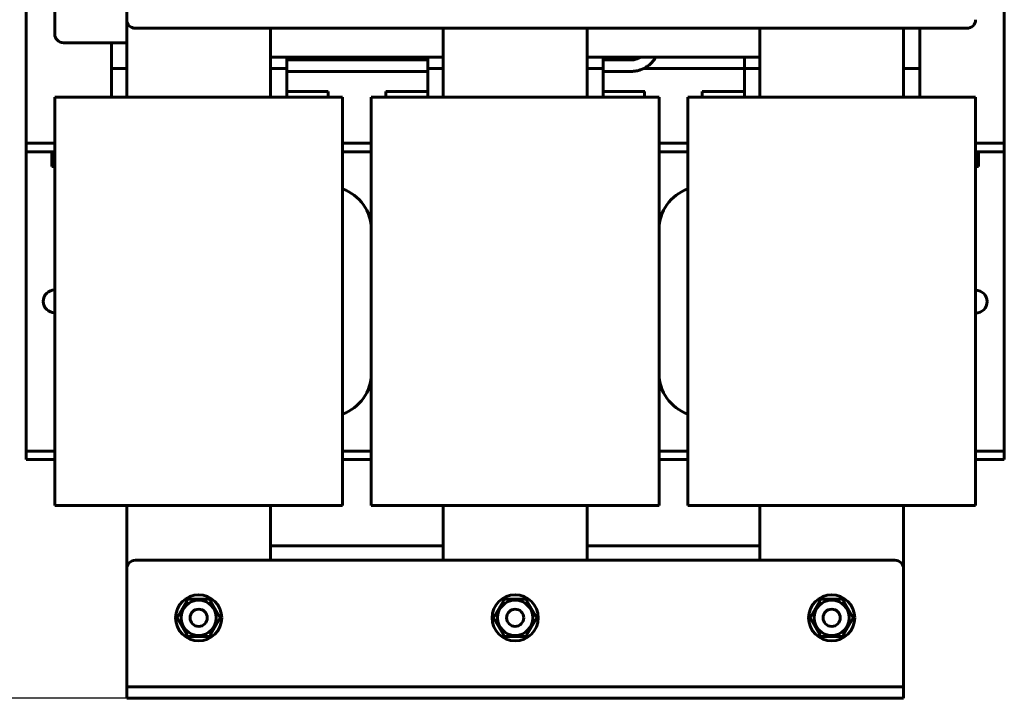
# Model space of a CAD drawing. Header units: millimetres. Extents: x 0 to 420, y 0 to 594.
# Tile 3 of 9: x 141 to 312, y 125 to 243. Entities that reach past the tile are written whole.
import ezdxf

# ---------------------------------------------------------------- set-up
doc = ezdxf.new("R2010")
doc.units = ezdxf.units.MM
doc.linetypes.add('K5LT_BASIC', pattern=[0])
doc.linetypes.add('K5LT_THIN', pattern=[0])
doc.layers.add('Системный слой', color=7, linetype='Continuous')
doc.styles.add('KDIMTEXTSTYLE', font='GOST_AU.SHX', dxfattribs={"width": 0.96, "oblique": 15, "height": 5})
doc.dimstyles.new('KDIMSTYLE (0.50)', dxfattribs={"dimtxt": 5, "dimasz": 1, "dimexe": 2, "dimexo": 0, "dimgap": 1, "dimtad": 1, "dimlfac": 2, "dimtxsty": 'KDIMTEXTSTYLE', "dimsah": 1, "dimcen": 0, "dimdle": 1, "dimadec": 0, "dimazin": 0, "dimtfac": 0.667, "dimtmove": 0, "dimatfit": 3, "dimfxl": 1, "dimtvp": 1, "dimtolj": 1, "dimtzin": 0, "dimarcsym": 0})

# ---------------------------------------------------------------- blocks, each defined once
blk = doc.blocks.new('U1')
at = {"layer": 'Системный слой', "color": 150, "linetype": 'K5LT_BASIC', "lineweight": 60, "true_color": 0x0080ff}
for p, q in [((280.54, 281.58), (278.21, 281.58)), ((286.1, 281.58), (280.54, 281.58)), ((288.88, 281.58), (286.1, 281.58)), ((290.29, 281.58), (288.88, 281.58)), ((291.03, 281.58), (290.29, 281.58)), ((291.39, 281.58), (291.03, 281.58)), ((291.57, 281.58), (291.39, 281.58)), ((291.66, 281.58), (291.57, 281.58)), ((291.71, 281.58), (291.66, 281.58)), ((291.73, 281.58), (291.71, 281.58)), ((291.74, 281.58), (291.73, 281.58)), ((291.75, 281.58), (291.74, 281.58)), ((291.74, 281.58), (291.74, 281.58)), ((291.76, 281.58), (291.75, 281.58)), ((291.78, 281.58), (291.76, 281.58)), ((291.79, 281.58), (291.78, 281.58)), ((291.8, 281.58), (291.79, 281.58)), ((291.79, 281.58), (291.79, 281.58)), ((291.81, 281.58), (291.8, 281.58)), ((291.82, 281.58), (291.81, 281.58)), ((291.83, 281.58), (291.82, 281.58)), ((291.84, 281.58), (291.83, 281.58)), ((291.83, 281.58), (291.83, 281.58)), ((291.83, 281.58), (291.83, 281.58)), ((291.85, 281.58), (291.84, 281.58)), ((291.84, 281.58), (291.84, 281.58)), ((291.86, 281.58), (291.85, 281.58)), ((291.85, 281.58), (291.85, 281.58)), ((291.87, 281.58), (291.86, 281.58)), ((291.9, 281.58), (291.87, 281.58)), ((291.91, 281.58), (291.9, 281.58)), ((291.92, 281.58), (291.91, 281.58)), ((292.03, 281.58), (291.92, 281.58)), ((291.92, 281.58), (291.92, 281.58)), ((292.1, 281.58), (292.03, 281.58)), ((292.13, 281.58), (292.1, 281.58)), ((292.15, 281.58), (292.13, 281.58)), ((292.16, 281.58), (292.15, 281.58)), ((292.15, 281.58), (292.15, 281.58)), ((292.22, 281.58), (292.16, 281.58)), ((292.26, 281.58), (292.22, 281.58)), ((292.27, 281.58), (292.26, 281.58)), ((292.35, 281.58), (292.27, 281.58)), ((292.39, 281.58), (292.35, 281.58)), ((292.42, 281.58), (292.39, 281.58)), ((292.48, 281.58), (292.42, 281.58)), ((292.52, 281.58), (292.48, 281.58)), ((292.54, 281.58), (292.52, 281.58)), ((292.55, 281.58), (292.54, 281.58)), ((292.56, 281.58), (292.55, 281.58)), ((292.65, 281.58), (292.56, 281.58)), ((292.72, 281.58), (292.65, 281.58)), ((292.76, 281.58), (292.72, 281.58)), ((292.78, 281.58), (292.76, 281.58)), ((292.79, 281.58), (292.78, 281.58)), ((292.81, 281.58), (292.79, 281.58)), ((292.79, 281.58), (292.79, 281.58)), ((292.92, 281.58), (292.81, 281.58)), ((292.97, 281.58), (292.92, 281.58)), ((292.99, 281.58), (292.97, 281.58)), ((293.01, 281.58), (292.99, 281.58)), ((293.03, 281.58), (293.01, 281.58)), ((293.01, 281.58), (293.01, 281.58)), ((293.16, 281.57), (293.03, 281.58)), ((293.27, 281.57), (293.16, 281.57)), ((293.37, 281.56), (293.27, 281.57)), ((293.41, 281.55), (293.37, 281.56)), ((293.44, 281.55), (293.41, 281.55)), ((293.45, 281.55), (293.44, 281.55)), ((293.77, 281.5), (293.45, 281.55)), ((293.93, 281.47), (293.77, 281.5)), ((294, 281.46), (293.93, 281.47)), ((294.04, 281.45), (294, 281.46)), ((294.06, 281.44), (294.04, 281.45)), ((294.07, 281.44), (294.06, 281.44)), ((294.16, 281.42), (294.07, 281.44)), ((294.29, 281.39), (294.16, 281.42)), ((294.35, 281.37), (294.29, 281.39)), ((294.38, 281.36), (294.35, 281.37)), ((294.4, 281.35), (294.38, 281.36)), ((294.52, 281.31), (294.4, 281.35)), ((294.4, 281.35), (294.4, 281.35)), ((294.68, 281.25), (294.52, 281.31)), ((294.76, 281.22), (294.68, 281.25)), ((294.8, 281.2), (294.76, 281.22)), ((294.82, 281.2), (294.8, 281.2)), ((294.82, 281.19), (294.82, 281.2)), ((295.02, 281.1), (294.82, 281.19)), ((295.19, 281.01), (295.02, 281.1)), ((295.27, 280.96), (295.19, 281.01)), ((295.31, 280.94), (295.27, 280.96)), ((295.33, 280.93), (295.31, 280.94)), ((295.34, 280.92), (295.33, 280.93)), ((295.53, 280.8), (295.34, 280.92)), ((295.68, 280.69), (295.53, 280.8)), ((295.76, 280.63), (295.68, 280.69)), ((295.8, 280.61), (295.76, 280.63)), ((295.81, 280.59), (295.8, 280.61)), ((295.82, 280.58), (295.81, 280.59)), ((295.98, 280.45), (295.82, 280.58)), ((296.12, 280.32), (295.98, 280.45)), ((296.19, 280.26), (296.12, 280.32)), ((296.22, 280.22), (296.19, 280.26)), ((296.24, 280.2), (296.22, 280.22)), ((296.25, 280.2), (296.24, 280.2)), ((296.39, 280.04), (296.25, 280.2)), ((296.52, 279.89), (296.39, 280.04)), ((296.58, 279.81), (296.52, 279.89)), ((296.6, 279.77), (296.58, 279.81)), ((296.62, 279.76), (296.6, 279.77)), ((296.63, 279.75), (296.62, 279.76)), ((296.77, 279.54), (296.63, 279.75)), ((296.86, 279.4), (296.77, 279.54)), ((296.9, 279.32), (296.86, 279.4)), ((296.92, 279.29), (296.9, 279.32)), ((296.93, 279.27), (296.92, 279.29)), ((296.94, 279.26), (296.93, 279.27)), ((297, 279.14), (296.94, 279.26)), ((297.07, 278.99), (297, 279.14)), ((297.11, 278.92), (297.07, 278.99)), ((297.12, 278.89), (297.11, 278.92)), ((297.13, 278.87), (297.12, 278.89)), ((297.14, 278.86), (297.13, 278.87)), ((297.21, 278.66), (297.14, 278.86)), ((297.27, 278.51), (297.21, 278.66)), ((297.29, 278.43), (297.27, 278.51)), ((297.31, 278.39), (297.29, 278.43)), ((297.31, 278.37), (297.31, 278.39)), ((297.31, 278.36), (297.31, 278.37)), ((297.37, 278.14), (297.31, 278.36)), ((297.4, 277.99), (297.37, 278.14)), ((297.42, 277.92), (297.4, 277.99)), ((297.43, 277.88), (297.42, 277.92)), ((297.43, 277.86), (297.43, 277.88)), ((297.43, 277.85), (297.43, 277.86)), ((297.46, 277.67), (297.43, 277.85)), ((297.47, 277.56), (297.46, 277.67)), ((297.48, 277.5), (297.47, 277.56)), ((297.48, 277.47), (297.48, 277.5)), ((297.48, 277.46), (297.48, 277.47)), ((297.48, 277.45), (297.48, 277.46)), ((297.49, 277.36), (297.48, 277.45)), ((297.5, 277.26), (297.49, 277.36)), ((297.5, 277.22), (297.5, 277.26)), ((297.5, 277.19), (297.5, 277.22)), ((297.5, 277.18), (297.5, 277.19)), ((297.5, 277.12), (297.5, 277.18)), ((297.5, 277.18), (297.5, 277.18)), ((297.5, 277.01), (297.5, 277.12)), ((297.5, 276.95), (297.5, 277.01)), ((297.5, 276.93), (297.5, 276.95)), ((297.5, 276.92), (297.5, 276.93)), ((297.5, 276.91), (297.5, 276.92)), ((297.5, 276.81), (297.5, 276.91)), ((297.5, 276.68), (297.5, 276.81)), ((297.5, 276.62), (297.5, 276.68)), ((297.5, 276.59), (297.5, 276.62)), ((297.5, 276.57), (297.5, 276.59)), ((297.5, 276.56), (297.5, 276.57)), ((297.5, 276.47), (297.5, 276.56)), ((297.5, 276.56), (297.5, 276.56)), ((297.5, 276.34), (297.5, 276.47)), ((297.5, 276.25), (297.5, 276.34)), ((297.5, 276.2), (297.5, 276.25)), ((297.5, 276.18), (297.5, 276.2)), ((297.5, 276.16), (297.5, 276.18)), ((297.5, 276.05), (297.5, 276.16)), ((297.5, 276.16), (297.5, 276.16)), ((297.5, 276), (297.5, 276.05)), ((297.5, 275.97), (297.5, 276)), ((297.5, 275.96), (297.5, 275.97)), ((297.5, 275.95), (297.5, 275.96)), ((297.5, 275.92), (297.5, 275.95)), ((297.5, 275.95), (297.5, 275.95)), ((297.5, 275.88), (297.5, 275.92)), ((297.5, 275.86), (297.5, 275.88)), ((297.5, 275.85), (297.5, 275.86)), ((297.5, 275.84), (297.5, 275.85)), ((297.5, 275.82), (297.5, 275.84)), ((297.5, 275.84), (297.5, 275.84)), ((297.5, 275.8), (297.5, 275.82)), ((297.5, 275.79), (297.5, 275.8)), ((297.5, 275.78), (297.5, 275.79)), ((297.5, 275.79), (297.5, 275.79)), ((297.5, 275.77), (297.5, 275.78)), ((297.5, 275.76), (297.5, 275.77)), ((297.5, 275.74), (297.5, 275.76)), ((297.5, 275.76), (297.5, 275.76)), ((297.5, 275.76), (297.5, 275.76)), ((297.5, 275.73), (297.5, 275.74)), ((297.5, 275.71), (297.5, 275.73)), ((297.5, 275.05), (297.5, 275.71)), ((297.5, 263.88), (297.5, 275.05)), ((297.5, 249.29), (297.5, 255.97)), ((297.5, 234.38), (297.5, 241.38))]:
    blk.add_line(p, q, dxfattribs=at)
blk = doc.blocks.new('U2')
at = {"layer": 'Системный слой', "color": 150, "linetype": 'K5LT_BASIC', "lineweight": 60, "true_color": 0x0080ff}
for p, q in [((239.71, 229.38), (239.71, 241.38)), ((239.71, 148.88), (239.71, 158.38))]:
    blk.add_line(p, q, dxfattribs=at)
blk = doc.blocks.new('U3')
at = {"layer": 'Системный слой', "color": 150, "linetype": 'K5LT_BASIC', "lineweight": 60, "true_color": 0x0080ff}
for p, q in [((214.71, 241.38), (214.71, 229.38)), ((214.71, 158.38), (214.71, 148.88))]:
    blk.add_line(p, q, dxfattribs=at)
blk = doc.blocks.new('U4')
at = {"layer": 'Системный слой', "color": 150, "linetype": 'K5LT_BASIC', "lineweight": 60, "true_color": 0x0080ff}
for p, q in [((184.71, 229.38), (184.71, 241.38)), ((184.71, 148.88), (184.71, 158.38))]:
    blk.add_line(p, q, dxfattribs=at)
blk = doc.blocks.new('U5')
at = {"layer": 'Системный слой', "color": 150, "linetype": 'K5LT_BASIC', "lineweight": 60, "true_color": 0x0080ff}
for p, q in [((159.71, 242.88), (159.71, 229.38)), ((159.71, 158.38), (159.71, 147.38))]:
    blk.add_line(p, q, dxfattribs=at)
blk = doc.blocks.new('U6')
at = {"layer": 'Системный слой', "color": 150, "linetype": 'K5LT_BASIC', "lineweight": 60, "true_color": 0x0080ff}
for p, q in [((158.7, 280.56), (158.77, 280.62)), ((158.77, 280.62), (158.92, 280.73)), ((158.92, 280.73), (159.1, 280.85)), ((159.1, 280.85), (159.11, 280.86)), ((159.11, 280.86), (159.13, 280.87)), ((159.13, 280.87), (159.17, 280.9)), ((159.17, 280.9), (159.25, 280.95)), ((159.25, 280.95), (159.42, 281.04)), ((159.42, 281.04), (159.61, 281.14)), ((159.61, 281.14), (159.62, 281.14)), ((159.62, 281.14), (159.64, 281.15)), ((159.64, 281.15), (159.68, 281.17)), ((159.68, 281.17), (159.76, 281.21)), ((159.76, 281.21), (159.92, 281.27)), ((159.92, 281.27), (160.06, 281.32)), ((160.06, 281.32), (160.07, 281.33)), ((160.07, 281.33), (160.09, 281.33)), ((160.09, 281.33), (160.12, 281.34)), ((160.12, 281.34), (160.18, 281.36)), ((160.18, 281.36), (160.3, 281.4)), ((160.3, 281.4), (160.32, 281.4)), ((160.32, 281.4), (160.33, 281.4)), ((160.33, 281.4), (160.35, 281.41)), ((160.35, 281.41), (160.38, 281.42)), ((160.38, 281.42), (160.44, 281.43)), ((160.44, 281.43), (160.56, 281.46)), ((160.56, 281.46), (160.71, 281.49)), ((160.71, 281.49), (160.81, 281.51)), ((160.81, 281.51), (160.82, 281.51)), ((160.82, 281.51), (160.85, 281.51)), ((160.85, 281.51), (160.89, 281.52)), ((160.89, 281.52), (160.97, 281.53)), ((160.97, 281.53), (161.15, 281.55)), ((161.15, 281.55), (161.37, 281.57)), ((161.37, 281.57), (161.37, 281.57)), ((161.37, 281.57), (161.39, 281.57)), ((161.39, 281.57), (161.43, 281.57)), ((161.43, 281.57), (161.49, 281.57)), ((161.49, 281.57), (161.53, 281.58)), ((161.53, 281.58), (161.56, 281.58)), ((161.56, 281.58), (161.59, 281.58)), ((161.59, 281.58), (161.64, 281.58)), ((161.64, 281.58), (161.65, 281.58)), ((161.65, 281.58), (161.66, 281.58)), ((161.66, 281.58), (161.68, 281.58)), ((161.68, 281.58), (161.73, 281.58)), ((161.73, 281.58), (161.82, 281.58)), ((161.82, 281.58), (161.83, 281.58)), ((161.83, 281.58), (161.84, 281.58)), ((161.84, 281.58), (161.86, 281.58)), ((161.86, 281.58), (161.9, 281.58)), ((161.9, 281.58), (161.99, 281.58)), ((161.99, 281.58), (162.01, 281.58)), ((162.01, 281.58), (162.01, 281.58)), ((162.01, 281.58), (162.02, 281.58)), ((162.02, 281.58), (162.05, 281.58)), ((162.05, 281.58), (162.09, 281.58)), ((162.09, 281.58), (162.13, 281.58)), ((162.13, 281.58), (162.15, 281.58)), ((162.15, 281.58), (162.16, 281.58)), ((162.16, 281.58), (162.19, 281.58)), ((162.19, 281.58), (162.2, 281.58)), ((162.2, 281.58), (162.22, 281.58)), ((162.22, 281.58), (162.25, 281.58)), ((162.25, 281.58), (162.26, 281.58)), ((162.26, 281.58), (162.26, 281.58)), ((162.26, 281.58), (162.27, 281.58)), ((162.27, 281.58), (162.29, 281.58)), ((162.29, 281.58), (162.34, 281.58)), ((162.34, 281.58), (162.34, 281.58)), ((162.34, 281.58), (162.35, 281.58)), ((162.35, 281.58), (162.36, 281.58)), ((162.36, 281.58), (162.39, 281.58)), ((162.39, 281.58), (162.42, 281.58)), ((162.42, 281.58), (162.43, 281.58)), ((162.43, 281.58), (162.44, 281.58)), ((162.44, 281.58), (162.45, 281.58)), ((162.45, 281.58), (162.45, 281.58)), ((162.45, 281.58), (162.46, 281.58)), ((162.46, 281.58), (162.47, 281.58)), ((162.47, 281.58), (162.48, 281.58)), ((162.48, 281.58), (162.49, 281.58)), ((162.49, 281.58), (162.51, 281.58)), ((162.51, 281.58), (162.51, 281.58)), ((162.51, 281.58), (162.52, 281.58)), ((162.52, 281.58), (162.53, 281.58)), ((162.53, 281.58), (162.55, 281.58)), ((162.55, 281.58), (162.59, 281.58)), ((162.59, 281.58), (162.6, 281.58)), ((162.6, 281.58), (162.61, 281.58)), ((162.61, 281.58), (162.62, 281.58)), ((162.62, 281.58), (162.64, 281.58)), ((162.64, 281.58), (162.68, 281.58)), ((162.68, 281.58), (162.77, 281.58)), ((162.77, 281.58), (162.94, 281.58)), ((162.94, 281.58), (163.29, 281.58)), ((163.29, 281.58), (163.98, 281.58)), ((163.98, 281.58), (165.36, 281.58)), ((165.36, 281.58), (168.09, 281.58)), ((168.09, 281.58), (173.56, 281.58)), ((173.56, 281.58), (184.49, 281.58)), ((184.49, 281.58), (206.37, 281.58)), ((206.37, 281.58), (213.21, 281.58)), ((157.41, 278.85), (157.43, 278.91)), ((157.43, 278.91), (157.49, 279.02)), ((157.49, 279.02), (157.56, 279.17)), ((157.56, 279.17), (157.57, 279.17)), ((157.57, 279.19), (157.59, 279.23)), ((157.57, 279.17), (157.57, 279.19)), ((157.59, 279.23), (157.63, 279.3)), ((157.63, 279.3), (157.71, 279.43)), ((157.71, 279.43), (157.85, 279.64)), ((157.85, 279.64), (157.86, 279.65)), ((157.86, 279.65), (157.87, 279.67)), ((157.87, 279.67), (157.9, 279.71)), ((157.9, 279.71), (157.95, 279.78)), ((157.95, 279.78), (158.07, 279.93)), ((158.07, 279.93), (158.22, 280.1)), ((158.22, 280.11), (158.24, 280.13)), ((158.22, 280.1), (158.22, 280.11)), ((158.24, 280.13), (158.27, 280.16)), ((158.27, 280.16), (158.34, 280.23)), ((158.34, 280.23), (158.48, 280.37)), ((158.48, 280.37), (158.63, 280.5)), ((158.63, 280.5), (158.64, 280.51)), ((158.64, 280.51), (158.66, 280.53)), ((158.66, 280.53), (158.7, 280.56)), ((157.05, 277.27), (157.06, 277.33)), ((157.05, 277.24), (157.05, 277.27)), ((157.05, 277.23), (157.05, 277.24)), ((157.05, 277.22), (157.05, 277.23)), ((157.05, 277.2), (157.05, 277.22)), ((157.05, 277.09), (157.05, 277.2)), ((157.06, 277.44), (157.07, 277.49)), ((157.06, 277.33), (157.06, 277.44)), ((157.07, 277.52), (157.08, 277.55)), ((157.07, 277.5), (157.07, 277.52)), ((157.07, 277.49), (157.07, 277.5)), ((157.08, 277.62), (157.1, 277.74)), ((157.08, 277.55), (157.08, 277.62)), ((157.1, 277.74), (157.13, 277.91)), ((157.13, 277.92), (157.14, 277.94)), ((157.13, 277.91), (157.13, 277.92)), ((157.14, 277.94), (157.15, 277.98)), ((157.15, 277.98), (157.16, 278.06)), ((157.16, 278.06), (157.2, 278.21)), ((157.2, 278.21), (157.26, 278.44)), ((157.26, 278.45), (157.27, 278.46)), ((157.26, 278.44), (157.26, 278.45)), ((157.27, 278.46), (157.28, 278.5)), ((157.28, 278.5), (157.3, 278.57)), ((157.3, 278.57), (157.35, 278.7)), ((157.35, 278.7), (157.39, 278.8)), ((157.39, 278.8), (157.4, 278.82)), ((157.39, 278.8), (157.39, 278.8)), ((157.4, 278.82), (157.41, 278.85)), ((157.05, 277.04), (157.05, 277.09)), ((157.05, 277.01), (157.05, 277.04)), ((157.05, 277), (157.05, 277.01)), ((157.05, 276.99), (157.05, 277)), ((157.05, 276.94), (157.05, 276.99)), ((157.05, 276.83), (157.05, 276.94)), ((157.05, 276.77), (157.05, 276.83)), ((157.05, 276.74), (157.05, 276.77)), ((157.05, 276.73), (157.05, 276.74)), ((157.05, 276.72), (157.05, 276.73)), ((157.05, 276.62), (157.05, 276.72)), ((157.05, 276.54), (157.05, 276.62)), ((157.05, 276.49), (157.05, 276.54)), ((157.05, 276.46), (157.05, 276.49)), ((157.05, 276.42), (157.05, 276.46)), ((157.05, 276.38), (157.05, 276.42)), ((157.05, 276.37), (157.05, 276.38)), ((157.05, 276.33), (157.05, 276.37)), ((157.05, 276.27), (157.05, 276.33)), ((157.05, 276.23), (157.05, 276.27)), ((157.05, 276.21), (157.05, 276.23)), ((157.05, 276.2), (157.05, 276.21)), ((157.05, 276.17), (157.05, 276.2)), ((157.05, 276.2), (157.05, 276.2)), ((157.05, 276.14), (157.05, 276.17)), ((157.05, 276.12), (157.05, 276.14)), ((157.05, 276.11), (157.05, 276.12)), ((157.05, 276.08), (157.05, 276.11)), ((157.05, 276.11), (157.05, 276.11)), ((157.05, 276.07), (157.05, 276.08)), ((157.05, 276.06), (157.05, 276.07)), ((157.05, 276.05), (157.05, 276.06)), ((157.05, 276.06), (157.05, 276.06)), ((157.05, 276.04), (157.05, 276.05)), ((157.05, 276.03), (157.05, 276.04)), ((157.05, 276.02), (157.05, 276.03)), ((157.05, 274.68), (157.05, 276.02)), ((157.05, 276.02), (157.05, 276.02)), ((157.05, 261.38), (157.05, 274.68)), ((157.05, 252.14), (157.05, 258.62)), ((157.05, 234.38), (157.05, 238.88))]:
    blk.add_line(p, q, dxfattribs=at)
blk = doc.blocks.new('U8')
at = {"layer": 'Системный слой', "color": 150, "linetype": 'K5LT_BASIC', "lineweight": 60, "true_color": 0x0080ff}
for p, q in [((204.71, 230.38), (212.05, 230.38)), ((242.5, 230.38), (249.71, 230.38))]:
    blk.add_line(p, q, dxfattribs=at)
blk = doc.blocks.new('U10')
at = {"layer": 'Системный слой', "color": 150, "linetype": 'K5LT_BASIC', "lineweight": 60, "true_color": 0x0080ff}
for p, q in [((187.51, 277.28), (187.52, 277.31)), ((187.51, 277.26), (187.51, 277.28)), ((187.51, 277.25), (187.51, 277.26)), ((187.51, 277.24), (187.51, 277.25)), ((187.51, 277.21), (187.51, 277.24)), ((187.51, 277.24), (187.51, 277.24)), ((187.51, 277.24), (187.51, 277.24)), ((187.51, 277.19), (187.51, 277.21)), ((187.51, 277.18), (187.51, 277.19)), ((187.52, 277.35), (187.53, 277.37)), ((187.52, 277.33), (187.52, 277.35)), ((187.52, 277.32), (187.52, 277.33)), ((187.52, 277.31), (187.52, 277.32)), ((187.52, 277.31), (187.52, 277.31)), ((187.52, 277.31), (187.52, 277.31)), ((187.53, 277.4), (187.54, 277.42)), ((187.53, 277.38), (187.53, 277.4)), ((187.53, 277.37), (187.53, 277.38)), ((187.53, 277.38), (187.53, 277.38)), ((187.53, 277.38), (187.53, 277.38)), ((187.54, 277.42), (187.54, 277.45)), ((187.54, 277.45), (187.54, 277.45)), ((187.54, 277.45), (187.55, 277.45)), ((187.55, 277.47), (187.56, 277.5)), ((187.55, 277.46), (187.55, 277.47)), ((187.55, 277.45), (187.55, 277.46)), ((187.56, 277.5), (187.57, 277.54)), ((187.57, 277.54), (187.57, 277.54)), ((187.57, 277.54), (187.58, 277.54)), ((187.58, 277.56), (187.59, 277.59)), ((187.58, 277.55), (187.58, 277.56)), ((187.58, 277.54), (187.58, 277.55)), ((187.59, 277.59), (187.6, 277.6)), ((187.6, 277.62), (187.61, 277.63)), ((187.6, 277.61), (187.6, 277.62)), ((187.6, 277.6), (187.6, 277.61)), ((187.6, 277.6), (187.6, 277.6)), ((187.6, 277.6), (187.6, 277.6)), ((187.61, 277.64), (187.62, 277.65)), ((187.61, 277.63), (187.61, 277.64)), ((187.61, 277.64), (187.61, 277.64)), ((187.61, 277.64), (187.61, 277.64)), ((187.61, 277.64), (187.61, 277.64)), ((187.62, 277.66), (187.63, 277.67)), ((187.62, 277.65), (187.62, 277.66)), ((187.62, 277.66), (187.62, 277.66)), ((187.62, 277.66), (187.62, 277.66)), ((187.62, 277.66), (187.62, 277.66)), ((187.62, 277.66), (187.62, 277.66)), ((187.62, 277.65), (187.62, 277.65)), ((187.62, 277.65), (187.62, 277.65)), ((187.62, 277.65), (187.62, 277.65)), ((187.62, 277.65), (187.62, 277.65)), ((187.62, 277.65), (187.62, 277.65)), ((187.63, 277.68), (187.64, 277.69)), ((187.63, 277.67), (187.63, 277.68)), ((187.63, 277.68), (187.63, 277.68)), ((187.63, 277.67), (187.63, 277.67)), ((187.63, 277.67), (187.63, 277.67)), ((187.63, 277.67), (187.63, 277.67)), ((187.64, 277.7), (187.64, 277.71)), ((187.64, 277.71), (187.65, 277.71)), ((187.64, 277.69), (187.64, 277.7)), ((187.64, 277.7), (187.64, 277.7)), ((187.65, 277.72), (187.66, 277.74)), ((187.65, 277.71), (187.65, 277.72)), ((187.66, 277.74), (187.67, 277.77)), ((187.67, 277.77), (187.68, 277.78)), ((187.67, 277.77), (187.67, 277.77)), ((187.67, 277.77), (187.67, 277.77)), ((187.68, 277.79), (187.7, 277.81)), ((187.68, 277.78), (187.68, 277.79)), ((187.7, 277.81), (187.71, 277.83)), ((187.5, 277.12), (187.51, 277.16)), ((187.5, 277.1), (187.5, 277.12)), ((187.5, 277.09), (187.5, 277.1)), ((187.5, 277.08), (187.5, 277.09)), ((187.5, 277.01), (187.5, 277.08)), ((187.5, 277.08), (187.5, 277.08)), ((187.5, 276.95), (187.5, 277.01)), ((187.5, 276.93), (187.5, 276.95)), ((187.5, 276.91), (187.5, 276.93)), ((187.5, 276.9), (187.5, 276.91)), ((187.5, 276.79), (187.5, 276.9)), ((187.5, 276.68), (187.5, 276.79)), ((187.5, 276.6), (187.5, 276.68)), ((187.5, 276.55), (187.5, 276.6)), ((187.5, 276.52), (187.5, 276.55)), ((187.5, 276.49), (187.5, 276.52)), ((187.5, 276.48), (187.5, 276.49)), ((187.5, 276.45), (187.5, 276.48)), ((187.5, 276.43), (187.5, 276.45)), ((187.5, 276.39), (187.5, 276.43)), ((187.5, 276.35), (187.5, 276.39)), ((187.5, 276.34), (187.5, 276.35)), ((187.5, 276.33), (187.5, 276.34)), ((187.5, 276.17), (187.5, 276.33)), ((187.5, 276.09), (187.5, 276.17)), ((187.5, 276.05), (187.5, 276.09)), ((187.5, 276.03), (187.5, 276.05)), ((187.5, 276.02), (187.5, 276.03)), ((187.5, 275.94), (187.5, 276.02)), ((187.5, 276.02), (187.5, 276.02)), ((187.5, 275.9), (187.5, 275.94)), ((187.5, 275.89), (187.5, 275.9)), ((187.5, 275.88), (187.5, 275.89)), ((187.5, 275.87), (187.5, 275.88)), ((187.5, 275.85), (187.5, 275.87)), ((187.5, 275.87), (187.5, 275.87)), ((187.5, 275.82), (187.5, 275.85)), ((187.5, 275.81), (187.5, 275.82)), ((187.5, 275.8), (187.5, 275.81)), ((187.5, 275.78), (187.5, 275.8)), ((187.5, 275.8), (187.5, 275.8)), ((187.5, 275.8), (187.5, 275.8)), ((187.5, 275.75), (187.5, 275.78)), ((187.5, 275.74), (187.5, 275.75)), ((187.5, 275.73), (187.5, 275.74)), ((187.5, 275.65), (187.5, 275.73)), ((187.5, 275.73), (187.5, 275.73)), ((187.5, 275.55), (187.5, 275.65)), ((187.5, 275.51), (187.5, 275.55)), ((187.5, 275.48), (187.5, 275.51)), ((187.5, 275.47), (187.5, 275.48)), ((187.51, 277.17), (187.51, 277.18)), ((187.51, 277.16), (187.51, 277.17)), ((187.51, 277.17), (187.51, 277.17)), ((187.51, 277.16), (187.51, 277.16)), ((187.5, 275.42), (187.5, 275.47)), ((187.5, 275.47), (187.5, 275.47)), ((187.5, 275.29), (187.5, 275.42)), ((187.5, 275.23), (187.5, 275.29)), ((187.5, 275.2), (187.5, 275.23)), ((187.5, 275.19), (187.5, 275.2)), ((187.5, 275.18), (187.5, 275.19)), ((187.5, 274.97), (187.5, 275.18)), ((187.5, 274.87), (187.5, 274.97)), ((187.5, 274.82), (187.5, 274.87)), ((187.5, 274.79), (187.5, 274.82)), ((187.5, 274.78), (187.5, 274.79)), ((187.5, 274.77), (187.5, 274.78)), ((187.5, 274.68), (187.5, 274.77)), ((187.5, 274.62), (187.5, 274.68)), ((187.5, 274.6), (187.5, 274.62)), ((187.5, 274.58), (187.5, 274.6)), ((187.5, 274.57), (187.5, 274.58)), ((187.5, 274.58), (187.5, 274.58)), ((187.5, 274.53), (187.5, 274.57)), ((187.5, 274.5), (187.5, 274.53)), ((187.5, 274.49), (187.5, 274.5)), ((187.5, 274.48), (187.5, 274.49)), ((187.5, 274.47), (187.5, 274.48)), ((187.5, 274.48), (187.5, 274.48)), ((187.5, 274.48), (187.5, 274.48)), ((187.5, 274.45), (187.5, 274.47)), ((187.5, 274.44), (187.5, 274.45)), ((187.5, 274.43), (187.5, 274.44)), ((187.5, 274.35), (187.5, 274.43)), ((187.5, 274.43), (187.5, 274.43)), ((187.5, 274.28), (187.5, 274.35)), ((187.5, 274.24), (187.5, 274.28)), ((187.5, 274.22), (187.5, 274.24)), ((187.5, 274.21), (187.5, 274.22)), ((187.5, 274.2), (187.5, 274.21)), ((187.5, 274.12), (187.5, 274.2)), ((187.5, 274.05), (187.5, 274.12)), ((187.5, 274.01), (187.5, 274.05)), ((187.5, 274), (187.5, 274.01)), ((187.5, 273.99), (187.5, 274)), ((187.5, 273.88), (187.5, 273.99)), ((187.5, 273.75), (187.5, 273.88)), ((187.5, 273.67), (187.5, 273.75)), ((187.5, 273.38), (187.5, 273.67)), ((187.5, 234.38), (187.5, 236.38))]:
    blk.add_line(p, q, dxfattribs=at)
blk = doc.blocks.new('U14')
at = {"layer": 'Системный слой', "color": 150, "linetype": 'K5LT_BASIC', "lineweight": 60, "true_color": 0x0080ff}
for p, q in [((202.21, 167.88), (197.21, 167.88)), ((257.21, 167.88), (252.21, 167.88))]:
    blk.add_line(p, q, dxfattribs=at)
blk = doc.blocks.new('U15')
at = {"layer": 'Системный слой', "color": 150, "linetype": 'K5LT_BASIC', "lineweight": 60, "true_color": 0x0080ff}
for p, q in [((197.21, 219.88), (202.21, 219.88)), ((252.21, 219.88), (257.21, 219.88))]:
    blk.add_line(p, q, dxfattribs=at)
blk = doc.blocks.new('U16')
at = {"layer": 'Системный слой', "color": 150, "linetype": 'K5LT_BASIC', "lineweight": 60, "true_color": 0x0080ff}
for p, q in [((202.21, 221.38), (197.21, 221.38)), ((257.21, 221.38), (252.21, 221.38))]:
    blk.add_line(p, q, dxfattribs=at)
blk = doc.blocks.new('U17')
at = {"layer": 'Системный слой', "color": 150, "linetype": 'K5LT_BASIC', "lineweight": 60, "true_color": 0x0080ff}
for p, q in [((197.21, 166.38), (202.21, 166.38)), ((252.21, 166.38), (257.21, 166.38))]:
    blk.add_line(p, q, dxfattribs=at)
blk = doc.blocks.new('U18')
at = {"layer": 'Системный слой', "color": 150, "linetype": 'K5LT_BASIC', "lineweight": 60, "true_color": 0x0080ff}
for p, q in [((248.5, 236.12), (248.53, 236.13)), ((248.53, 236.13), (248.6, 236.16)), ((248.6, 236.16), (248.73, 236.22)), ((248.73, 236.22), (248.97, 236.37)), ((248.97, 236.37), (248.99, 236.38)), ((187.5, 235.88), (212.05, 235.88)), ((242.5, 235.88), (244.89, 235.88)), ((244.89, 235.88), (245.13, 235.88)), ((245.13, 235.88), (245.52, 235.88)), ((245.52, 235.88), (245.72, 235.88)), ((245.72, 235.88), (245.82, 235.88)), ((245.82, 235.88), (245.87, 235.88)), ((245.87, 235.88), (245.89, 235.88)), ((245.89, 235.88), (245.93, 235.88)), ((245.93, 235.88), (245.98, 235.88)), ((245.98, 235.88), (246.06, 235.88)), ((246.06, 235.88), (246.18, 235.88)), ((246.18, 235.88), (246.36, 235.88)), ((246.36, 235.88), (246.62, 235.88)), ((246.62, 235.88), (246.99, 235.88)), ((246.99, 235.88), (247.35, 235.88)), ((247.35, 235.88), (247.38, 235.88)), ((247.38, 235.88), (247.44, 235.88)), ((247.44, 235.88), (247.57, 235.89)), ((247.57, 235.89), (247.8, 235.91)), ((247.8, 235.91), (248.15, 235.99)), ((248.15, 235.99), (248.4, 236.08)), ((248.4, 236.08), (248.49, 236.11)), ((248.49, 236.11), (248.5, 236.12))]:
    blk.add_line(p, q, dxfattribs=at)
blk = doc.blocks.new('U19')
at = {"layer": 'Системный слой', "color": 150, "linetype": 'K5LT_BASIC', "lineweight": 60, "true_color": 0x0080ff}
for p, q in [((251.58, 236.24), (251.48, 236.09)), ((251.66, 236.38), (251.58, 236.24)), ((249.76, 234.51), (249.55, 234.4)), ((249.94, 234.61), (249.76, 234.51)), ((250.03, 234.67), (249.94, 234.61)), ((250.08, 234.7), (250.03, 234.67)), ((250.1, 234.71), (250.08, 234.7)), ((250.11, 234.72), (250.1, 234.71)), ((250.3, 234.86), (250.11, 234.72)), ((250.47, 234.99), (250.3, 234.86)), ((250.55, 235.05), (250.47, 234.99)), ((250.59, 235.09), (250.55, 235.05)), ((250.61, 235.11), (250.59, 235.09)), ((250.62, 235.11), (250.61, 235.11)), ((250.79, 235.27), (250.62, 235.11)), ((250.95, 235.42), (250.79, 235.27)), ((251.02, 235.5), (250.95, 235.42)), ((251.05, 235.54), (251.02, 235.5)), ((251.07, 235.56), (251.05, 235.54)), ((251.08, 235.57), (251.07, 235.56)), ((251.09, 235.58), (251.08, 235.57)), ((251.29, 235.83), (251.09, 235.58)), ((251.39, 235.96), (251.29, 235.83)), ((251.44, 236.03), (251.39, 235.96)), ((251.46, 236.06), (251.44, 236.03)), ((251.47, 236.08), (251.46, 236.06)), ((251.48, 236.09), (251.47, 236.08)), ((212.05, 233.88), (187.5, 233.88)), ((242.95, 233.88), (242.5, 233.88)), ((243.52, 233.88), (242.95, 233.88)), ((243.89, 233.88), (243.52, 233.88)), ((244.1, 233.88), (243.89, 233.88)), ((244.2, 233.88), (244.1, 233.88)), ((244.25, 233.88), (244.2, 233.88)), ((244.28, 233.88), (244.25, 233.88)), ((244.29, 233.88), (244.28, 233.88)), ((244.44, 233.88), (244.29, 233.88)), ((244.64, 233.88), (244.44, 233.88)), ((244.87, 233.88), (244.64, 233.88)), ((244.99, 233.88), (244.87, 233.88)), ((245.04, 233.88), (244.99, 233.88)), ((245.07, 233.88), (245.04, 233.88)), ((245.09, 233.88), (245.07, 233.88)), ((245.1, 233.88), (245.09, 233.88)), ((245.09, 233.88), (245.09, 233.88)), ((245.11, 233.88), (245.1, 233.88)), ((245.12, 233.88), (245.11, 233.88)), ((245.13, 233.88), (245.12, 233.88)), ((245.18, 233.88), (245.13, 233.88)), ((245.13, 233.88), (245.13, 233.88)), ((245.26, 233.88), (245.18, 233.88)), ((245.3, 233.88), (245.26, 233.88)), ((245.32, 233.88), (245.3, 233.88)), ((245.33, 233.88), (245.32, 233.88)), ((245.34, 233.88), (245.33, 233.88)), ((245.42, 233.88), (245.34, 233.88)), ((245.52, 233.88), (245.42, 233.88)), ((245.57, 233.88), (245.52, 233.88)), ((245.59, 233.88), (245.57, 233.88)), ((245.6, 233.88), (245.59, 233.88)), ((245.77, 233.88), (245.6, 233.88)), ((246.08, 233.88), (245.77, 233.88)), ((246.27, 233.88), (246.08, 233.88)), ((246.48, 233.88), (246.27, 233.88)), ((246.56, 233.88), (246.48, 233.88)), ((246.62, 233.88), (246.56, 233.88)), ((246.68, 233.88), (246.62, 233.88)), ((246.78, 233.88), (246.68, 233.88)), ((246.84, 233.88), (246.78, 233.88)), ((246.87, 233.88), (246.84, 233.88)), ((246.88, 233.88), (246.87, 233.88)), ((246.89, 233.88), (246.88, 233.88)), ((247, 233.88), (246.89, 233.88)), ((247.06, 233.88), (247, 233.88)), ((247.09, 233.88), (247.06, 233.88)), ((247.11, 233.88), (247.09, 233.88)), ((247.12, 233.88), (247.11, 233.88)), ((247.11, 233.88), (247.11, 233.88)), ((247.16, 233.88), (247.12, 233.88)), ((247.2, 233.88), (247.16, 233.88)), ((247.22, 233.88), (247.2, 233.88)), ((247.23, 233.88), (247.22, 233.88)), ((247.24, 233.88), (247.23, 233.88)), ((247.23, 233.88), (247.23, 233.88)), ((247.23, 233.88), (247.23, 233.88)), ((247.27, 233.88), (247.24, 233.88)), ((247.28, 233.88), (247.27, 233.88)), ((247.29, 233.88), (247.28, 233.88)), ((247.3, 233.88), (247.29, 233.88)), ((247.29, 233.88), (247.29, 233.88)), ((247.29, 233.88), (247.29, 233.88)), ((247.31, 233.88), (247.3, 233.88)), ((247.3, 233.88), (247.3, 233.88)), ((247.33, 233.88), (247.31, 233.88)), ((247.34, 233.88), (247.33, 233.88)), ((247.35, 233.88), (247.34, 233.88)), ((247.45, 233.88), (247.35, 233.88)), ((247.35, 233.88), (247.35, 233.88)), ((247.52, 233.88), (247.45, 233.88)), ((247.56, 233.89), (247.52, 233.88)), ((247.57, 233.89), (247.56, 233.89)), ((247.58, 233.89), (247.57, 233.89)), ((247.59, 233.89), (247.58, 233.89)), ((247.61, 233.89), (247.59, 233.89)), ((247.68, 233.89), (247.61, 233.89)), ((247.72, 233.9), (247.68, 233.89)), ((247.74, 233.9), (247.72, 233.9)), ((247.75, 233.9), (247.74, 233.9)), ((248.03, 233.93), (247.75, 233.9)), ((248.24, 233.97), (248.03, 233.93)), ((248.35, 233.99), (248.24, 233.97)), ((248.4, 234), (248.35, 233.99)), ((248.42, 234.01), (248.4, 234)), ((248.44, 234.01), (248.42, 234.01)), ((248.66, 234.06), (248.44, 234.01)), ((248.83, 234.11), (248.66, 234.06)), ((248.92, 234.14), (248.83, 234.11)), ((248.97, 234.16), (248.92, 234.14)), ((248.99, 234.16), (248.97, 234.16)), ((249, 234.17), (248.99, 234.16)), ((249.07, 234.19), (249, 234.17)), ((249.17, 234.23), (249.07, 234.19)), ((249.24, 234.26), (249.17, 234.23)), ((249.28, 234.28), (249.24, 234.26)), ((249.31, 234.29), (249.28, 234.28)), ((249.33, 234.3), (249.31, 234.29)), ((249.34, 234.31), (249.33, 234.3)), ((249.36, 234.32), (249.34, 234.31)), ((249.38, 234.32), (249.36, 234.32)), ((249.42, 234.34), (249.38, 234.32)), ((249.47, 234.36), (249.42, 234.34)), ((249.49, 234.37), (249.47, 234.36)), ((249.5, 234.37), (249.49, 234.37)), ((249.51, 234.38), (249.5, 234.37)), ((249.52, 234.38), (249.51, 234.38)), ((249.51, 234.38), (249.51, 234.38)), ((249.53, 234.39), (249.52, 234.38)), ((249.54, 234.39), (249.53, 234.39)), ((249.53, 234.39), (249.53, 234.39)), ((249.53, 234.39), (249.53, 234.39)), ((249.53, 234.39), (249.53, 234.39)), ((249.55, 234.4), (249.54, 234.39)), ((249.54, 234.39), (249.54, 234.39)), ((249.54, 234.39), (249.54, 234.39)), ((249.54, 234.39), (249.54, 234.39)), ((249.54, 234.39), (249.54, 234.39))]:
    blk.add_line(p, q, dxfattribs=at)
blk = doc.blocks.new('U21')
at = {"layer": 'Системный слой', "color": 150, "linetype": 'K5LT_BASIC', "lineweight": 60, "true_color": 0x0080ff}
for p, q in [((212.05, 277.29), (212.06, 277.37)), ((212.05, 277.24), (212.05, 277.29)), ((212.05, 277.22), (212.05, 277.24)), ((212.05, 277.21), (212.05, 277.22)), ((212.05, 277.15), (212.05, 277.21)), ((212.05, 277.21), (212.05, 277.21)), ((212.06, 277.37), (212.07, 277.47)), ((212.07, 277.52), (212.08, 277.58)), ((212.07, 277.5), (212.07, 277.52)), ((212.07, 277.48), (212.07, 277.5)), ((212.07, 277.47), (212.07, 277.48)), ((212.08, 277.58), (212.09, 277.69)), ((212.09, 277.69), (212.13, 277.89)), ((212.13, 277.91), (212.14, 277.95)), ((212.13, 277.89), (212.13, 277.91)), ((212.13, 277.89), (212.13, 277.89)), ((212.14, 277.95), (212.16, 278.03)), ((212.16, 278.03), (212.19, 278.18)), ((212.19, 278.18), (212.26, 278.43)), ((212.26, 278.45), (212.27, 278.47)), ((212.26, 278.43), (212.26, 278.45)), ((212.27, 278.47), (212.28, 278.51)), ((212.28, 278.51), (212.3, 278.56)), ((212.3, 278.56), (212.3, 278.58)), ((212.05, 277.06), (212.05, 277.15)), ((212.05, 277.01), (212.05, 277.06)), ((212.05, 276.99), (212.05, 277.01)), ((212.05, 276.98), (212.05, 276.99)), ((212.05, 276.97), (212.05, 276.98)), ((212.05, 276.91), (212.05, 276.97)), ((212.05, 276.8), (212.05, 276.91)), ((212.05, 276.75), (212.05, 276.8)), ((212.05, 276.73), (212.05, 276.75)), ((212.05, 276.71), (212.05, 276.73)), ((212.05, 276.6), (212.05, 276.71)), ((212.05, 276.71), (212.05, 276.71)), ((212.05, 276.52), (212.05, 276.6)), ((212.05, 276.43), (212.05, 276.52)), ((212.05, 276.32), (212.05, 276.43)), ((212.05, 276.28), (212.05, 276.32)), ((212.05, 276.23), (212.05, 276.28)), ((212.05, 276.21), (212.05, 276.23)), ((212.05, 276.2), (212.05, 276.21)), ((212.05, 276.19), (212.05, 276.2)), ((212.05, 276.15), (212.05, 276.19)), ((212.05, 276.19), (212.05, 276.19)), ((212.05, 276.13), (212.05, 276.15)), ((212.05, 276.11), (212.05, 276.13)), ((212.05, 276.1), (212.05, 276.11)), ((212.05, 276.11), (212.05, 276.11)), ((212.05, 276.09), (212.05, 276.1)), ((212.05, 276.1), (212.05, 276.1)), ((212.05, 276.07), (212.05, 276.09)), ((212.05, 276.06), (212.05, 276.07)), ((212.05, 276.05), (212.05, 276.06)), ((212.05, 276.06), (212.05, 276.06)), ((212.05, 276.06), (212.05, 276.06)), ((212.05, 276.06), (212.05, 276.06)), ((212.05, 276.04), (212.05, 276.05)), ((212.05, 276.03), (212.05, 276.04)), ((212.05, 276.04), (212.05, 276.04)), ((212.05, 276.04), (212.05, 276.04)), ((212.05, 275.4), (212.05, 276.03)), ((212.05, 273.88), (212.05, 275.4)), ((212.05, 234.38), (212.05, 236.38))]:
    blk.add_line(p, q, dxfattribs=at)
blk = doc.blocks.new('U22')
at = {"layer": 'Системный слой', "color": 150, "linetype": 'K5LT_BASIC', "lineweight": 60, "true_color": 0x0080ff}
for p, q in [((294.71, 229.38), (294.71, 241.38)), ((294.71, 147.38), (294.71, 158.38))]:
    blk.add_line(p, q, dxfattribs=at)
blk = doc.blocks.new('U23')
at = {"layer": 'Системный слой', "color": 150, "linetype": 'K5LT_BASIC', "lineweight": 60, "true_color": 0x0080ff}
for p, q in [((269.71, 241.38), (269.71, 229.38)), ((269.71, 158.38), (269.71, 148.88))]:
    blk.add_line(p, q, dxfattribs=at)
blk = doc.blocks.new('KDIMARROW_01')
at = {"layer": 'Системный слой'}
blk.add_hatch(color=0, dxfattribs=at).paths.add_polyline_path([(0, 0), (-5, 0.66), (-4.5, 0), (-5, -0.66)])
at = {"layer": 'Системный слой', "color": 0, "linetype": 'K5LT_THIN', "lineweight": 18}
for p, q in [((-4.5, 0), (-5, 0.66)), ((-5, 0.66), (0, 0)), ((0, 0), (-5, -0.66)), ((-5, -0.66), (-4.5, 0)), ((0, 0), (-1, 0))]:
    blk.add_line(p, q, dxfattribs=at)

msp = doc.modelspace()

# ---------------------------------------------------------------- linework, layer by layer
at = {"layer": 'Системный слой', "color": 150, "linetype": 'K5LT_BASIC', "lineweight": 60, "true_color": 0x0080ff}
for p, q in [((159.7067, 269.8796), (159.7067, 242.8796)), ((142.2067, 222.8796), (142.2067, 259.8796)), ((147.2067, 259.8796), (147.2067, 240.3796)), ((312.2067, 222.8796), (312.2067, 259.8796)), ((161.2067, 241.3796), (305.7067, 241.3796)), ((148.7067, 238.8796), (159.7067, 238.8796)), ((214.7067, 236.3796), (184.7067, 236.3796)), ((269.7067, 236.3796), (239.7067, 236.3796)), ((242.5043, 236.3796), (242.5043, 234.3796)), ((267.0461, 236.3796), (267.0461, 234.3796)), ((157.0461, 234.3796), (157.0461, 229.3796)), ((157.0461, 234.3796), (159.7067, 234.3796)), ((184.7067, 234.3796), (187.5043, 234.3796)), ((187.4754, 234.3796), (186.0043, 234.3796)), ((187.5043, 234.3796), (187.5043, 229.3796)), ((212.0461, 234.3796), (212.0461, 229.3796)), ((212.0461, 234.3796), (214.7067, 234.3796)), ((239.7067, 234.3796), (242.5043, 234.3796)), ((242.5043, 234.3796), (242.5043, 229.3796)), ((267.0461, 234.3796), (249.511, 234.3796)), ((267.0461, 234.3796), (267.0461, 229.3796)), ((267.0461, 234.3796), (269.7067, 234.3796)), ((294.7067, 234.3796), (297.5043, 234.3796)), ((297.5043, 234.3796), (297.5043, 229.3796)), ((147.2067, 158.3796), (147.2067, 229.3796)), ((147.2067, 229.3796), (158.2067, 229.3796)), ((158.2067, 229.3796), (186.2067, 229.3796)), ((186.2067, 229.3796), (197.2067, 229.3796)), ((187.5043, 230.3796), (194.7067, 230.3796)), ((194.7067, 230.3796), (194.7067, 229.3796)), ((197.2067, 229.3796), (197.2067, 158.3796)), ((202.2067, 158.3796), (202.2067, 229.3796)), ((202.2067, 229.3796), (213.2067, 229.3796)), ((204.7067, 230.3796), (204.7067, 229.3796)), ((213.2067, 229.3796), (241.2067, 229.3796)), ((241.2067, 229.3796), (252.2067, 229.3796)), ((249.7067, 230.3796), (249.7067, 229.3796)), ((252.2067, 229.3796), (252.2067, 158.3796)), ((257.2067, 158.3796), (257.2067, 229.3796)), ((257.2067, 229.3796), (268.2067, 229.3796)), ((259.7067, 230.3796), (259.7067, 229.3796)), ((259.7067, 230.3796), (267.0461, 230.3796)), ((268.2067, 229.3796), (296.2067, 229.3796)), ((296.2067, 229.3796), (307.2067, 229.3796)), ((307.2067, 229.3796), (307.2067, 158.3796)), ((142.2067, 221.3796), (142.2067, 222.8796)), ((312.2067, 222.8796), (312.2067, 221.3796)), ((142.2067, 219.8796), (142.2067, 221.3796)), ((147.2067, 221.3796), (142.2067, 221.3796)), ((312.2067, 221.3796), (307.2067, 221.3796)), ((312.2067, 219.8796), (312.2067, 221.3796)), ((142.2067, 219.8796), (147.2067, 219.8796)), ((142.2067, 218.3796), (142.2067, 219.8796)), ((146.7067, 217.3796), (146.7067, 219.8796)), ((307.2067, 219.8796), (312.2067, 219.8796)), ((307.7067, 217.3796), (307.7067, 219.8796)), ((312.2067, 219.8796), (312.2067, 218.3796)), ((142.2067, 218.3796), (142.2067, 169.3796)), ((147.2067, 217.3796), (146.7067, 217.3796)), ((307.7067, 217.3796), (307.2067, 217.3796)), ((312.2067, 218.3796), (312.2067, 169.3796)), ((142.2067, 167.8796), (142.2067, 169.3796)), ((147.2067, 167.8796), (142.2067, 167.8796)), ((142.2067, 166.3796), (142.2067, 167.8796)), ((312.2067, 167.8796), (307.2067, 167.8796)), ((312.2067, 169.3796), (312.2067, 167.8796)), ((312.2067, 166.3796), (312.2067, 167.8796)), ((142.2067, 166.3796), (147.2067, 166.3796)), ((307.2067, 166.3796), (312.2067, 166.3796)), ((158.2067, 158.3796), (147.2067, 158.3796)), ((158.2067, 158.3796), (186.2067, 158.3796)), ((197.2067, 158.3796), (186.2067, 158.3796)), ((213.2067, 158.3796), (202.2067, 158.3796)), ((213.2067, 158.3796), (241.2067, 158.3796)), ((252.2067, 158.3796), (241.2067, 158.3796)), ((268.2067, 158.3796), (257.2067, 158.3796)), ((268.2067, 158.3796), (296.2067, 158.3796)), ((307.2067, 158.3796), (296.2067, 158.3796)), ((184.7067, 151.3796), (214.7067, 151.3796)), ((239.7067, 151.3796), (269.7067, 151.3796)), ((161.2067, 148.8801), (293.2067, 148.8801)), ((159.7067, 127.3801), (159.7067, 147.3801)), ((294.7067, 127.3801), (294.7067, 147.3801)), ((170.3303, 142.1296), (168.4539, 138.8796)), ((174.0831, 142.1296), (170.3303, 142.1296)), ((175.9595, 138.8796), (174.0831, 142.1296)), ((225.3303, 142.1296), (223.4539, 138.8796)), ((229.0831, 142.1296), (225.3303, 142.1296)), ((230.9595, 138.8796), (229.0831, 142.1296)), ((280.3303, 142.1296), (278.4539, 138.8796)), ((284.0831, 142.1296), (280.3303, 142.1296)), ((285.9595, 138.8796), (284.0831, 142.1296)), ((168.4539, 138.8796), (170.3303, 135.6296)), ((174.0831, 135.6296), (175.9595, 138.8796)), ((223.4539, 138.8796), (225.3303, 135.6296)), ((229.0831, 135.6296), (230.9595, 138.8796)), ((278.4539, 138.8796), (280.3303, 135.6296)), ((284.0831, 135.6296), (285.9595, 138.8796)), ((170.3303, 135.6296), (174.0831, 135.6296)), ((225.3303, 135.6296), (229.0831, 135.6296)), ((280.3303, 135.6296), (284.0831, 135.6296)), ((159.7067, 126.8801), (159.7067, 127.3801)), ((159.7067, 126.8801), (161.2067, 126.8801)), ((159.7067, 124.8801), (159.7067, 126.8801)), ((161.2067, 126.8801), (293.2067, 126.8801)), ((293.2067, 126.8801), (294.7067, 126.8801)), ((294.7067, 127.3801), (294.7067, 126.8801)), ((294.7067, 126.8801), (294.7067, 124.8801)), ((161.2067, 124.8801), (159.7067, 124.8801)), ((161.2067, 124.8801), (293.2067, 124.8801)), ((294.7067, 124.8801), (293.2067, 124.8801))]:
    msp.add_line(p, q, dxfattribs=at)
for centre, radius in [((172.2067, 138.8796), 4), ((227.2067, 138.8796), 4), ((282.2067, 138.8796), 4), ((172.2067, 138.8796), 3.0625), ((172.2067, 138.8796), 1.5), ((227.2067, 138.8796), 3.0625), ((227.2067, 138.8796), 1.5), ((282.2067, 138.8796), 3.0625), ((282.2067, 138.8796), 1.5)]:
    msp.add_circle(centre, radius, dxfattribs=at)
for centre, radius, start, end in [((161.2067, 242.8796), 1.5, 180, 270), ((305.7067, 242.8796), 1.5, 270, 0), ((148.7067, 240.3796), 1.5, 180, 270), ((194.7067, 206.3796), 7.5, 0, 70.528779), ((259.7067, 206.3796), 7.5, 109.471221, 180), ((147.2067, 193.9012), 2, 90, 270), ((307.2067, 193.858), 2, 270, 90), ((194.7067, 181.3796), 7.5, 289.471221, 0), ((259.7067, 181.3796), 7.5, 180, 250.528779), ((161.2067, 147.3801), 1.5, 90, 180), ((293.2067, 147.3801), 1.5, 0, 90)]:
    msp.add_arc(centre, radius, start, end, dxfattribs=at)

# ---------------------------------------------------------------- block references
at = {"layer": 'Системный слой'}
for name in ['U6', 'U1', 'U10', 'U21', 'U5', 'U4', 'U3', 'U2', 'U23', 'U22', 'U18', 'U19', 'U8', 'U16', 'U15', 'U14', 'U17']:
    msp.add_blockref(name, (0, 0), dxfattribs=at)

# ---------------------------------------------------------------- dimensions: what is measured, and where the dimension line sits
at = {"layer": 'Системный слой', "color": 7}
msp.add_linear_dim(base=(132.2067, 124.8801), p1=(213.2067, 291.3796), p2=(161.2067, 124.8801), angle=90, location=(132.2067, 208.1298), text='\\H5.0;\\W0.965;\\Q15;\\H5.0;\\W0.965;\\Q15;\\Q15;В', dimstyle='KDIMSTYLE (0.50)', override={"dimexo": 0, "dimblk1": 'KDIMARROW_01', "dimblk2": 'KDIMARROW_01', "dimse1": 0, "dimse2": 0, "dimclrt": 7, "dimtolj": 1}, dxfattribs=at).render()

doc.saveas('drawing.dxf')
